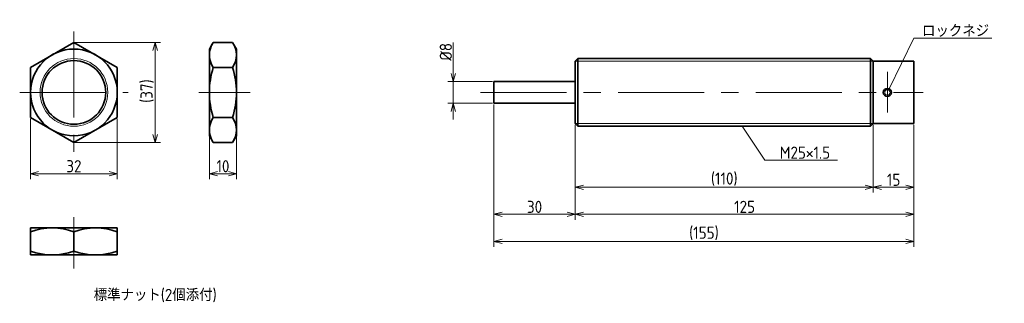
# Model space of a CAD drawing. Header units: millimetres. Extents: x 40 to 403, y 107 to 212.
import ezdxf

# ---------------------------------------------------------------- set-up
doc = ezdxf.new("R2010")
doc.units = ezdxf.units.MM
doc.linetypes.add('CENTER', pattern=[50.8, 31.75, -6.35, 6.35, -6.35])
doc.layers.get('0').update_dxf_attribs({"plot": 0})
doc.layers.add('図形', color=7, linetype='Continuous', lineweight=35)
doc.layers.add('寸法・文字', color=3, linetype='Continuous', lineweight=18)
doc.layers.get('0').off()
doc.styles.add('Dimension', font='isocp.shx', dxfattribs={"bigfont": 'bigfont.shx'})
doc.dimstyles.new('DXF用', dxfattribs={"dimtxt": 4.5, "dimasz": 3, "dimexe": 2, "dimexo": 0.5, "dimgap": 0.5, "dimtad": 1, "dimdec": 3, "dimdsep": 46, "dimtxsty": 'Dimension', "dimblk": 'OPEN30', "dimcen": 2.5, "dimclrd": 3, "dimclre": 3, "dimclrt": 3, "dimazin": 2, "dimtfac": 1, "dimtdec": 3, "dimtmove": 0, "dimatfit": 3, "dimldrblk": 'OPEN30', "dimfxl": 1, "dimlwd": 18, "dimlwe": 18, "dimarcsym": 0})
doc.dimstyles.new('DXF用-2', dxfattribs={"dimtxt": 4.5, "dimasz": 3, "dimexe": 2, "dimexo": 0.5, "dimgap": 0.5, "dimtad": 1, "dimdec": 3, "dimdsep": 46, "dimtxsty": 'Dimension', "dimblk": 'OPEN30', "dimcen": 2.5, "dimclrd": 3, "dimclre": 3, "dimclrt": 3, "dimazin": 2, "dimtfac": 1, "dimtdec": 3, "dimtmove": 0, "dimatfit": 1, "dimldrblk": 'OPEN30', "dimfxl": 1, "dimlwd": 18, "dimlwe": 18, "dimarcsym": 0})

# ---------------------------------------------------------------- blocks, each defined once
blk = doc.blocks.new('_Open30')
at = {"color": 0, "linetype": 'ByBlock', "lineweight": -2}
for p, q in [((-1, 0.27), (0, 0)), ((0, 0), (-1, -0.27)), ((0, 0), (-1, 0))]:
    blk.add_line(p, q, dxfattribs=at)
blk = doc.blocks.new('*D1')
at = {"layer": 'Defpoints', "color": 0}
for p in [(355, 173.5), (370, 173.5), (355, 150)]:
    blk.add_point(p, dxfattribs=at)
at = {"layer": '寸法・文字', "color": 3, "lineweight": 18}
for p, q in [((355, 173), (355, 148)), ((370, 173), (370, 148)), ((367, 150), (358, 150))]:
    blk.add_line(p, q, dxfattribs=at)
at = {"layer": '寸法・文字', "color": 3, "lineweight": 18, "xscale": 3, "yscale": 3, "zscale": 3, "rotation": 180}
blk.add_blockref('_Open30', (355, 150), dxfattribs=at)
at = {"layer": '寸法・文字', "color": 3, "lineweight": 18, "xscale": 3, "yscale": 3, "zscale": 3}
blk.add_blockref('_Open30', (370, 150), dxfattribs=at)
at = {"layer": '寸法・文字', "color": 3, "insert": (362.5, 152.75), "char_height": 4.5, "attachment_point": 5, "style": 'Dimension'}
blk.add_mtext('15', dxfattribs=at)
blk = doc.blocks.new('*D2')
at = {"layer": 'Defpoints', "color": 0}
for p in [(245, 173.5), (355, 173.5), (245, 150)]:
    blk.add_point(p, dxfattribs=at)
at = {"layer": '寸法・文字', "color": 3, "lineweight": 18}
for p, q in [((245, 173), (245, 148)), ((355, 173), (355, 148)), ((352, 150), (248, 150))]:
    blk.add_line(p, q, dxfattribs=at)
at = {"layer": '寸法・文字', "color": 3, "lineweight": 18, "xscale": 3, "yscale": 3, "zscale": 3, "rotation": 180}
blk.add_blockref('_Open30', (245, 150), dxfattribs=at)
at = {"layer": '寸法・文字', "color": 3, "lineweight": 18, "xscale": 3, "yscale": 3, "zscale": 3}
blk.add_blockref('_Open30', (355, 150), dxfattribs=at)
at = {"layer": '寸法・文字', "color": 3, "insert": (300, 152.975), "char_height": 4.5, "attachment_point": 5, "style": 'Dimension'}
blk.add_mtext('(110)', dxfattribs=at)
blk = doc.blocks.new('*D3')
at = {"layer": 'Defpoints', "color": 0}
for p in [(215, 181), (245, 173.5), (215, 140)]:
    blk.add_point(p, dxfattribs=at)
at = {"layer": '寸法・文字', "color": 3, "lineweight": 18}
for p, q in [((215, 180.5), (215, 138)), ((245, 173), (245, 138)), ((242, 140), (218, 140))]:
    blk.add_line(p, q, dxfattribs=at)
at = {"layer": '寸法・文字', "color": 3, "lineweight": 18, "xscale": 3, "yscale": 3, "zscale": 3, "rotation": 180}
blk.add_blockref('_Open30', (215, 140), dxfattribs=at)
at = {"layer": '寸法・文字', "color": 3, "lineweight": 18, "xscale": 3, "yscale": 3, "zscale": 3}
blk.add_blockref('_Open30', (245, 140), dxfattribs=at)
at = {"layer": '寸法・文字', "color": 3, "insert": (230, 142.75), "char_height": 4.5, "attachment_point": 5, "style": 'Dimension'}
blk.add_mtext('30', dxfattribs=at)
blk = doc.blocks.new('*D5')
at = {"layer": 'Defpoints', "color": 0}
for p in [(245, 173.5), (370, 173.5), (370, 140)]:
    blk.add_point(p, dxfattribs=at)
at = {"layer": '寸法・文字', "color": 3, "lineweight": 18}
for p, q in [((245, 173), (245, 138)), ((370, 173), (370, 138)), ((248, 140), (367, 140))]:
    blk.add_line(p, q, dxfattribs=at)
at = {"layer": '寸法・文字', "color": 3, "lineweight": 18, "xscale": 3, "yscale": 3, "zscale": 3, "rotation": 180}
blk.add_blockref('_Open30', (245, 140), dxfattribs=at)
at = {"layer": '寸法・文字', "color": 3, "lineweight": 18, "xscale": 3, "yscale": 3, "zscale": 3}
blk.add_blockref('_Open30', (370, 140), dxfattribs=at)
at = {"layer": '寸法・文字', "color": 3, "insert": (307.5, 142.75), "char_height": 4.5, "attachment_point": 5, "style": 'Dimension'}
blk.add_mtext('125', dxfattribs=at)
blk = doc.blocks.new('*D6')
at = {"layer": 'Defpoints', "color": 0}
for p in [(215, 181), (370, 173.5), (370, 130)]:
    blk.add_point(p, dxfattribs=at)
at = {"layer": '寸法・文字', "color": 3, "lineweight": 18}
for p, q in [((215, 180.5), (215, 128)), ((370, 173), (370, 128)), ((218, 130), (367, 130))]:
    blk.add_line(p, q, dxfattribs=at)
at = {"layer": '寸法・文字', "color": 3, "lineweight": 18, "xscale": 3, "yscale": 3, "zscale": 3, "rotation": 180}
blk.add_blockref('_Open30', (215, 130), dxfattribs=at)
at = {"layer": '寸法・文字', "color": 3, "lineweight": 18, "xscale": 3, "yscale": 3, "zscale": 3}
blk.add_blockref('_Open30', (370, 130), dxfattribs=at)
at = {"layer": '寸法・文字', "color": 3, "insert": (292.5, 132.975), "char_height": 4.5, "attachment_point": 5, "style": 'Dimension'}
blk.add_mtext('(155)', dxfattribs=at)
blk = doc.blocks.new('*D8')
at = {"layer": 'Defpoints', "color": 0}
for p in [(200, 189), (215, 189), (215, 181)]:
    blk.add_point(p, dxfattribs=at)
at = {"layer": '寸法・文字', "color": 3, "lineweight": 18}
for p, q in [((200, 192), (200, 203.425)), ((214.5, 189), (198, 189)), ((200, 181), (200, 189)), ((214.5, 181), (198, 181)), ((200, 178), (200, 175))]:
    blk.add_line(p, q, dxfattribs=at)
at = {"layer": '寸法・文字', "color": 3, "lineweight": 18, "xscale": 3, "yscale": 3, "zscale": 3}
for p, rotation in [((200, 189), 270), ((200, 181), 90)]:
    blk.add_blockref('_Open30', p, dxfattribs=dict(at, rotation=rotation))
at = {"layer": '寸法・文字', "color": 3, "insert": (197.25, 200), "char_height": 4.5, "attachment_point": 5, "rotation": 90, "style": 'Dimension'}
blk.add_mtext('%%c8', dxfattribs=at)
blk = doc.blocks.new('*D9')
at = {"layer": 'Defpoints', "color": 0}
for p in [(44, 175.76), (76, 175.76), (76, 155)]:
    blk.add_point(p, dxfattribs=at)
at = {"layer": '寸法・文字', "color": 3, "lineweight": 18}
for p, q in [((44, 175.26), (44, 153)), ((76, 175.26), (76, 153)), ((47, 155), (73, 155))]:
    blk.add_line(p, q, dxfattribs=at)
at = {"layer": '寸法・文字', "color": 3, "lineweight": 18, "xscale": 3, "yscale": 3, "zscale": 3, "rotation": 180}
blk.add_blockref('_Open30', (44, 155), dxfattribs=at)
at = {"layer": '寸法・文字', "color": 3, "lineweight": 18, "xscale": 3, "yscale": 3, "zscale": 3}
blk.add_blockref('_Open30', (76, 155), dxfattribs=at)
at = {"layer": '寸法・文字', "color": 3, "insert": (60, 157.75), "char_height": 4.5, "attachment_point": 5, "style": 'Dimension'}
blk.add_mtext('32', dxfattribs=at)
blk = doc.blocks.new('*D10')
at = {"layer": 'Defpoints', "color": 0}
for p in [(60, 203.48), (60, 166.52), (90, 166.52)]:
    blk.add_point(p, dxfattribs=at)
at = {"layer": '寸法・文字', "color": 3, "lineweight": 18}
for p, q in [((60.5, 203.48), (92, 203.48)), ((90, 200.48), (90, 169.52)), ((60.5, 166.52), (92, 166.52))]:
    blk.add_line(p, q, dxfattribs=at)
at = {"layer": '寸法・文字', "color": 3, "lineweight": 18, "xscale": 3, "yscale": 3, "zscale": 3}
for p, rotation in [((90, 203.48), 90), ((90, 166.52), 270)]:
    blk.add_blockref('_Open30', p, dxfattribs=dict(at, rotation=rotation))
at = {"layer": '寸法・文字', "color": 3, "insert": (87.03, 185.49), "char_height": 4.5, "attachment_point": 5, "rotation": 90, "style": 'Dimension'}
blk.add_mtext('(37)', dxfattribs=at)
blk = doc.blocks.new('*D11')
at = {"layer": 'Defpoints', "color": 0}
for p in [(110, 169), (120, 169), (120, 155)]:
    blk.add_point(p, dxfattribs=at)
at = {"layer": '寸法・文字', "color": 3, "lineweight": 18}
for p, q in [((110, 168.5), (110, 153)), ((120, 168.5), (120, 153)), ((113, 155), (117, 155))]:
    blk.add_line(p, q, dxfattribs=at)
at = {"layer": '寸法・文字', "color": 3, "lineweight": 18, "xscale": 3, "yscale": 3, "zscale": 3, "rotation": 180}
blk.add_blockref('_Open30', (110, 155), dxfattribs=at)
at = {"layer": '寸法・文字', "color": 3, "lineweight": 18, "xscale": 3, "yscale": 3, "zscale": 3}
blk.add_blockref('_Open30', (120, 155), dxfattribs=at)
at = {"layer": '寸法・文字', "color": 3, "insert": (115, 157.75), "char_height": 4.5, "attachment_point": 5, "style": 'Dimension'}
blk.add_mtext('10', dxfattribs=at)

msp = doc.modelspace()

# ---------------------------------------------------------------- linework, layer by layer
at = {"layer": '図形', "color": 3, "linetype": 'CENTER', "lineweight": 18}
for p, q in [((60, 207.5), (60, 162.5)), ((360.2, 192.6215), (360.2, 177.6066)), ((40, 185), (80, 185)), ((106.1031, 185), (125, 185)), ((210, 185), (373.375, 185)), ((60, 138.8969), (60, 120))]:
    msp.add_line(p, q, dxfattribs=at)
at = {"layer": '図形'}
for p, q in [((60, 203.4752), (44, 194.2376)), ((76, 194.2376), (60, 203.4752)), ((110, 201), (111.4291, 203.4752)), ((111.4291, 203.4752), (118.5709, 203.4752)), ((120, 201), (118.5709, 203.4752)), ((110, 169), (110, 201)), ((120, 169), (120, 201)), ((245, 196.5), (246, 197.5)), ((245, 196.5), (245, 173.5)), ((246, 197.5), (354, 197.5)), ((246, 197.5), (246, 172.5)), ((354, 197.5), (354, 172.5)), ((355, 196.5), (354, 197.5)), ((355, 196.5), (370, 196.5)), ((355, 196.5), (355, 173.5)), ((370, 196.5), (370, 173.5)), ((44, 194.2376), (44, 175.7624)), ((76, 175.7624), (76, 194.2376)), ((111.4291, 194.2376), (118.5709, 194.2376)), ((245, 189), (215, 189)), ((215, 189), (215, 181)), ((245, 181), (215, 181)), ((44, 175.7624), (60, 166.5248)), ((60, 166.5248), (76, 175.7624)), ((111.4291, 175.7624), (118.5709, 175.7624)), ((245, 173.5), (246, 172.5)), ((246.0045, 172.5), (354, 172.5)), ((355, 173.5), (354, 172.5)), ((355, 173.5), (370, 173.5)), ((110, 169), (111.4291, 166.5248)), ((120, 169), (118.5709, 166.5248)), ((111.4291, 166.5248), (118.5709, 166.5248)), ((44, 135), (76, 135)), ((44, 135), (44, 125)), ((76, 135), (76, 125)), ((60, 133.5709), (60, 126.4291)), ((44, 125), (76, 125))]:
    msp.add_line(p, q, dxfattribs=at)
at = {"layer": '図形', "color": 3, "lineweight": 18}
for p, q in [((245, 196.5), (355, 196.5)), ((245, 173.5), (355, 173.5))]:
    msp.add_line(p, q, dxfattribs=at)
at = {"layer": '図形'}
for centre, radius in [((60, 185), 16), ((60, 185), 11.75), ((360.2, 185), 1.5)]:
    msp.add_circle(centre, radius, dxfattribs=at)
at = {"layer": '図形', "color": 3, "lineweight": 18}
for centre, radius in [((60, 185), 12.5), ((360.2, 185), 1)]:
    msp.add_circle(centre, radius, dxfattribs=at)
at = {"layer": '図形'}
for centre, radius, start, end in [((118.1786, 198.8564), 8.1786, 145.615753, 214.384248), ((111.8214, 198.8564), 8.1786, 325.615752, 34.384247), ((140.5709, 185), 30.5709, 162.412046, 197.587954), ((89.4291, 185), 30.5709, 342.412046, 17.587954), ((118.1786, 171.1436), 8.1786, 145.615752, 214.384247), ((111.8214, 171.1436), 8.1786, 325.615753, 34.384248), ((52, 111.8932), 23.1068, 69.743841, 110.256159), ((68, 111.8932), 23.1068, 69.743841, 110.25616), ((52, 148.1068), 23.1068, 249.743844, 290.256154), ((68, 148.1068), 23.1068, 249.743842, 290.256158)]:
    msp.add_arc(centre, radius, start, end, dxfattribs=at)

# ---------------------------------------------------------------- texts
at = {"layer": '寸法・文字', "char_height": 4.5, "attachment_point": 7, "style": 'Dimension'}
for s, insert in [('ロックネジ', (373, 205.5)), ('M25×1.5', (320.5, 160.5))]:
    msp.add_mtext(s, dxfattribs=dict(at, insert=insert))
at = {"layer": '寸法・文字', "insert": (90, 110), "char_height": 4.5, "width": 75, "attachment_point": 5, "style": 'Dimension'}
msp.add_mtext('標準ナット(2個添付)', dxfattribs=at)

# ---------------------------------------------------------------- dimensions: what is measured, and where the dimension line sits
at = {"layer": '寸法・文字'}
for base, p1, p2, text, dimstyle, override, picture, middle in [((90, 166.5248), (60, 203.4752), (60, 166.5248), '(<>)', 'DXF用', {"dimdec": 1}, '*D10', (90, 185.4914)), ((200, 189), (215, 181), (215, 189), '%%c<>', 'DXF用-2', {"dimse1": 0, "dimse2": 0}, '*D8', (200, 200))]:
    dim = msp.add_linear_dim(base=base, p1=p1, p2=p2, angle=90, text=text, dimstyle=dimstyle, override=override, dxfattribs=at)
    dim.commit()
    dim.dimension.update_dxf_attribs({"geometry": picture, "text_midpoint": middle, "dimtype": 160})
for base, p1, p2, picture, middle in [((215, 140), (245, 173.5), (215, 181), '*D3', (230, 140)), ((76, 155), (44, 175.7624), (76, 175.7624), '*D9', (60, 155)), ((370, 140), (245, 173.5), (370, 173.5), '*D5', (307.5, 140)), ((355, 150), (370, 173.5), (355, 173.5), '*D1', (362.5, 150)), ((120, 155), (110, 169), (120, 169), '*D11', (115, 155))]:
    dim = msp.add_linear_dim(base=base, p1=p1, p2=p2, dimstyle='DXF用', dxfattribs=at)
    dim.commit()
    dim.dimension.update_dxf_attribs({"geometry": picture, "text_midpoint": middle, "dimtype": 160})
for base, p1, p2, picture, middle in [((370, 130), (215, 181), (370, 173.5), '*D6', (292.5, 130)), ((245, 150), (355, 173.5), (245, 173.5), '*D2', (300, 150))]:
    dim = msp.add_linear_dim(base=base, p1=p1, p2=p2, text='(<>)', dimstyle='DXF用', dxfattribs=at)
    dim.commit()
    dim.dimension.update_dxf_attribs({"geometry": picture, "text_midpoint": middle, "dimtype": 160})

# ---------------------------------------------------------------- leaders
at = {"layer": '寸法・文字', "annotation_type": 0, "has_hookline": 1, "hookline_direction": 0}
for points, text_width in [([(360.86, 186.347), (370, 205), (372.5, 205)], 25.725), ([(306.6667, 172.5), (315, 160), (320, 160)], 21.3364)]:
    msp.add_leader(points, dimstyle='DXF用', override={"dimgap": 0.5, "dimtad": 1}, dxfattribs=dict(at, text_width=text_width))

doc.saveas('drawing.dxf')
